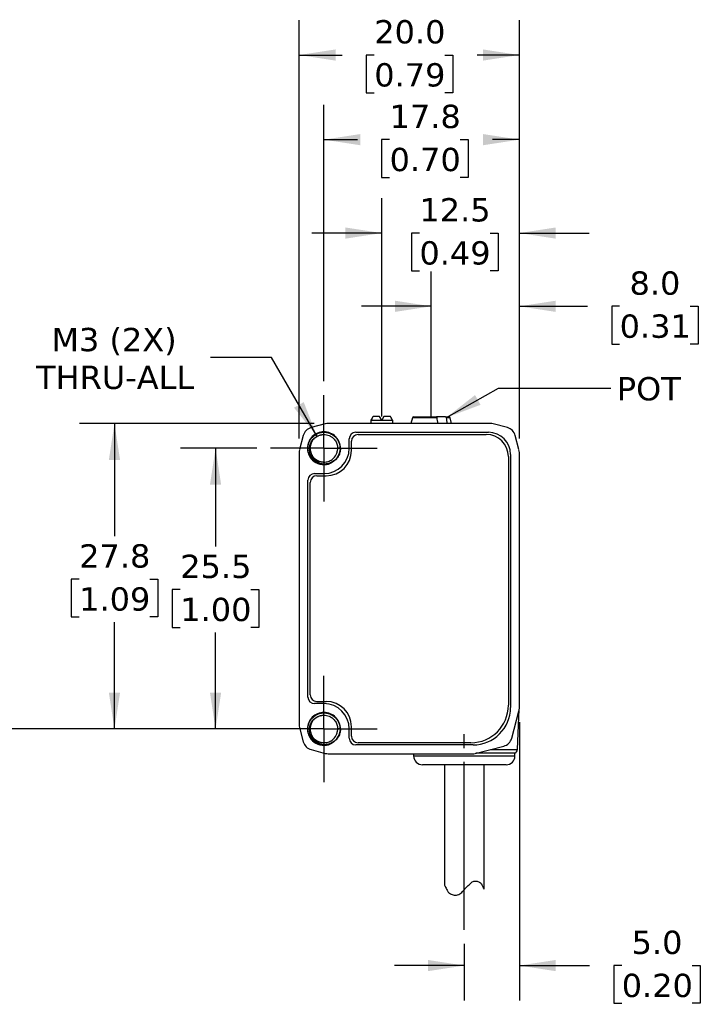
# Model space of a CAD drawing. Header units: millimetres. Extents: x 7 to 546, y 7 to 419.
# Tile 3 of 6: x 141 to 203, y 77 to 166. Entities that reach past the tile are written whole.
import ezdxf

# ---------------------------------------------------------------- set-up
doc = ezdxf.new("R2010")
doc.units = ezdxf.units.MM
doc.linetypes.add('SLD-Center', pattern=[19.05, 15.24, -1.27, 1.27, -1.27])
doc.linetypes.add('SLD-Solid', pattern=[0])
doc.layers.add('CENTER', color=40, linetype='SLD-Center')
doc.layers.add('DIMENSIONS', color=140, linetype='SLD-Solid', lineweight=25)
doc.layers.add('TEXT', color=140, linetype='SLD-Solid', lineweight=25)
doc.styles.add('SLDTEXTSTYLE1', font='VERDANA.TTF')
doc.dimstyles.new('SLDDIMSTYLE0', dxfattribs={"dimtxt": 2.158008, "dimasz": 3.302, "dimexe": 0, "dimexo": 0.0625, "dimgap": 0.539502, "dimtad": 0, "dimtih": 1, "dimtoh": 1, "dimrnd": 1e-09, "dimzin": 12, "dimdsep": 46, "dimtxsty": 'SLDTEXTSTYLE1', "dimsah": 1, "dimcen": 0.09, "dimadec": 0, "dimazin": 3, "dimtfac": 1, "dimtmove": 0, "dimatfit": 0, "dimfxl": 0, "dimfrac": 2, "dimtolj": 1, "dimtzin": 12, "dimarcsym": 0})
doc.dimstyles.new('SLDDIMSTYLE1', dxfattribs={"dimtxt": 2.158008, "dimasz": 3.302, "dimexe": 0, "dimexo": 0.0625, "dimgap": 0.539502, "dimtad": 0, "dimtih": 1, "dimtoh": 1, "dimrnd": 1e-09, "dimzin": 12, "dimdsep": 46, "dimtxsty": 'SLDTEXTSTYLE1', "dimsah": 1, "dimcen": 0.09, "dimadec": 0, "dimazin": 3, "dimtfac": 1, "dimtofl": 0, "dimtmove": 0, "dimatfit": 3, "dimfxl": 0, "dimfrac": 2, "dimtolj": 1, "dimtzin": 12, "dimarcsym": 0})
doc.dimstyles.new('SLDDIMSTYLE2', dxfattribs={"dimtxt": 2.158008, "dimasz": 3.302, "dimexe": 0, "dimexo": 0.0625, "dimgap": 0.539502, "dimtad": 0, "dimtih": 1, "dimtoh": 1, "dimrnd": 1e-09, "dimzin": 4, "dimdsep": 46, "dimtxsty": 'SLDTEXTSTYLE1', "dimsah": 1, "dimcen": 0.09, "dimadec": 0, "dimazin": 1, "dimtfac": 1, "dimtmove": 0, "dimatfit": 0, "dimfxl": 0, "dimfrac": 2, "dimtolj": 1, "dimtzin": 12, "dimarcsym": 0})
doc.dimstyles.new('SLDDIMSTYLE3', dxfattribs={"dimtxt": 2.158008, "dimasz": 3.302, "dimexe": 0, "dimexo": 0.0625, "dimgap": 0.539502, "dimtad": 0, "dimtih": 1, "dimtoh": 1, "dimrnd": 1e-09, "dimzin": 4, "dimdsep": 46, "dimtxsty": 'SLDTEXTSTYLE1', "dimsah": 1, "dimcen": 0.09, "dimadec": 0, "dimazin": 1, "dimtfac": 1, "dimtofl": 0, "dimtmove": 0, "dimatfit": 3, "dimfxl": 0, "dimfrac": 2, "dimtolj": 1, "dimtzin": 12, "dimarcsym": 0})
doc.dimstyles.new('SLDDIMSTYLE4', dxfattribs={"dimtxt": 2.158008, "dimasz": 3.302, "dimexe": 0, "dimexo": 0.0625, "dimgap": 0.539502, "dimtad": 0, "dimtih": 1, "dimtoh": 1, "dimrnd": 1e-09, "dimzin": 12, "dimdsep": 46, "dimtxsty": 'SLDTEXTSTYLE1', "dimsah": 1, "dimcen": 0, "dimadec": 0, "dimazin": 3, "dimtfac": 1, "dimtofl": 0, "dimtmove": 0, "dimatfit": 3, "dimfxl": 0, "dimfrac": 2, "dimtolj": 1, "dimtzin": 12, "dimarcsym": 0})

# ---------------------------------------------------------------- blocks, each defined once
blk = doc.blocks.new('_D_2')
at = {"layer": 'DIMENSIONS'}
for p, q in [((178.137, 131.426), (178.137, 143.381)), ((186.137, 128.196), (186.137, 143.381)), ((178.137, 140.206), (171.787, 140.206)), ((186.137, 140.206), (192.325, 140.206)), ((195.249, 140.206), (194.525, 140.206)), ((194.525, 140.206), (194.525, 136.777)), ((201.662, 140.206), (202.387, 140.206)), ((202.387, 140.206), (202.387, 136.777)), ((194.525, 136.777), (195.249, 136.777)), ((202.387, 136.777), (201.662, 136.777))]:
    blk.add_line(p, q, dxfattribs=at)
for points in [[(178.137, 140.206), (174.835, 140.714), (174.835, 139.698)], [(186.137, 140.206), (189.439, 139.698), (189.439, 140.714)]]:
    blk.add_solid(points, dxfattribs=at)
at = {"layer": 'DIMENSIONS', "char_height": 2.1167, "attachment_point": 1, "style": 'SLDTEXTSTYLE1'}
for s, insert in [('8.0', (196.147, 143.378)), ('0.31', (195.249, 139.465))]:
    blk.add_mtext(s, dxfattribs=dict(at, insert=insert))
blk = doc.blocks.new('_D_3')
at = {"layer": 'DIMENSIONS'}
for p, q in [((173.637, 131.476), (173.637, 150.036)), ((186.137, 128.196), (186.137, 150.036)), ((173.637, 146.861), (167.287, 146.861)), ((177.061, 146.861), (176.337, 146.861)), ((176.337, 146.861), (176.337, 143.431)), ((183.474, 146.861), (184.199, 146.861)), ((184.199, 146.861), (184.199, 143.431)), ((186.137, 146.861), (192.487, 146.861)), ((176.337, 143.431), (177.061, 143.431)), ((184.199, 143.431), (183.474, 143.431))]:
    blk.add_line(p, q, dxfattribs=at)
for points in [[(173.637, 146.861), (170.335, 147.369), (170.335, 146.353)], [(186.137, 146.861), (189.439, 146.353), (189.439, 147.369)]]:
    blk.add_solid(points, dxfattribs=at)
at = {"layer": 'DIMENSIONS', "char_height": 2.1167, "attachment_point": 1, "style": 'SLDTEXTSTYLE1'}
for s, insert in [('12.5', (177.061, 150.032)), ('0.49', (177.061, 146.12))]:
    blk.add_mtext(s, dxfattribs=dict(at, insert=insert))
blk = doc.blocks.new('_D_4')
at = {"layer": 'DIMENSIONS'}
for p, q in [((186.137, 102.416), (186.137, 77.132)), ((181.137, 82.294), (181.137, 77.132)), ((181.137, 80.307), (174.787, 80.307)), ((186.137, 80.307), (192.514, 80.307)), ((195.438, 80.307), (194.713, 80.307)), ((194.713, 80.307), (194.713, 76.877)), ((201.851, 80.307), (202.575, 80.307)), ((202.575, 80.307), (202.575, 76.877)), ((194.713, 76.877), (195.438, 76.877)), ((202.575, 76.877), (201.851, 76.877))]:
    blk.add_line(p, q, dxfattribs=at)
for points in [[(181.137, 80.307), (177.835, 80.815), (177.835, 79.799)], [(186.137, 80.307), (189.439, 79.799), (189.439, 80.815)]]:
    blk.add_solid(points, dxfattribs=at)
at = {"layer": 'DIMENSIONS', "char_height": 2.1167, "attachment_point": 1, "style": 'SLDTEXTSTYLE1'}
for s, insert in [('5.0', (196.336, 83.478)), ('0.20', (195.438, 79.565))]:
    blk.add_mtext(s, dxfattribs=dict(at, insert=insert))
blk = doc.blocks.new('_D_5')
at = {"layer": 'DIMENSIONS'}
for p, q in [((168.387, 133.416), (168.387, 158.523)), ((186.137, 128.196), (186.137, 158.523)), ((168.387, 155.348), (171.428, 155.348)), ((174.352, 155.348), (173.627, 155.348)), ((173.627, 155.348), (173.627, 151.918)), ((180.765, 155.348), (181.489, 155.348)), ((181.489, 155.348), (181.489, 151.918)), ((186.137, 155.348), (183.689, 155.348)), ((173.627, 151.918), (174.352, 151.918)), ((181.489, 151.918), (180.765, 151.918))]:
    blk.add_line(p, q, dxfattribs=at)
for points in [[(168.387, 155.348), (171.689, 154.84), (171.689, 155.856)], [(186.137, 155.348), (182.835, 155.856), (182.835, 154.84)]]:
    blk.add_solid(points, dxfattribs=at)
at = {"layer": 'DIMENSIONS', "char_height": 2.1167, "attachment_point": 1, "style": 'SLDTEXTSTYLE1'}
for s, insert in [('17.8', (174.352, 158.519)), ('0.70', (174.352, 154.606))]:
    blk.add_mtext(s, dxfattribs=dict(at, insert=insert))
blk = doc.blocks.new('_D_6')
at = {"layer": 'DIMENSIONS'}
for p, q in [((166.137, 128.196), (166.137, 166.213)), ((186.137, 128.196), (186.137, 166.213)), ((166.137, 163.038), (170.035, 163.038)), ((172.959, 163.038), (172.235, 163.038)), ((172.235, 163.038), (172.235, 159.609)), ((179.372, 163.038), (180.097, 163.038)), ((180.097, 163.038), (180.097, 159.609)), ((186.137, 163.038), (182.297, 163.038)), ((172.235, 159.609), (172.959, 159.609)), ((180.097, 159.609), (179.372, 159.609))]:
    blk.add_line(p, q, dxfattribs=at)
for points in [[(166.137, 163.038), (169.439, 162.53), (169.439, 163.546)], [(186.137, 163.038), (182.835, 163.546), (182.835, 162.53)]]:
    blk.add_solid(points, dxfattribs=at)
at = {"layer": 'DIMENSIONS', "char_height": 2.1167, "attachment_point": 1, "style": 'SLDTEXTSTYLE1'}
for s, insert in [('20.0', (172.959, 166.21)), ('0.79', (172.959, 162.297))]:
    blk.add_mtext(s, dxfattribs=dict(at, insert=insert))
blk = doc.blocks.new('_D_7')
at = {"layer": 'DIMENSIONS'}
for p, q in [((162.277, 127.306), (155.367, 127.306)), ((158.542, 127.306), (158.542, 118.38)), ((155.336, 114.467), (154.611, 114.467)), ((154.611, 114.467), (154.611, 111.037)), ((161.748, 114.467), (162.473, 114.467)), ((162.473, 114.467), (162.473, 111.037)), ((154.611, 111.037), (155.336, 111.037)), ((162.473, 111.037), (161.748, 111.037)), ((158.542, 101.806), (158.542, 110.554)), ((162.277, 101.806), (155.367, 101.806))]:
    blk.add_line(p, q, dxfattribs=at)
for points in [[(158.542, 127.306), (158.034, 124.004), (159.05, 124.004)], [(158.542, 101.806), (159.05, 105.108), (158.034, 105.108)]]:
    blk.add_solid(points, dxfattribs=at)
at = {"layer": 'DIMENSIONS', "char_height": 2.1167, "attachment_point": 1, "style": 'SLDTEXTSTYLE1'}
for s, insert in [('25.5', (155.336, 117.638)), ('1.00', (155.336, 113.725))]:
    blk.add_mtext(s, dxfattribs=dict(at, insert=insert))
blk = doc.blocks.new('_D_8')
at = {"layer": 'DIMENSIONS'}
for p, q in [((167.497, 129.556), (146.183, 129.556)), ((149.358, 129.556), (149.358, 119.329)), ((146.152, 115.416), (145.427, 115.416)), ((145.427, 115.416), (145.427, 111.986)), ((152.564, 115.416), (153.289, 115.416)), ((153.289, 115.416), (153.289, 111.986)), ((145.427, 111.986), (146.152, 111.986)), ((153.289, 111.986), (152.564, 111.986)), ((149.358, 101.806), (149.358, 111.503)), ((162.277, 101.806), (146.183, 101.806))]:
    blk.add_line(p, q, dxfattribs=at)
for points in [[(149.358, 129.556), (148.85, 126.254), (149.866, 126.254)], [(149.358, 101.806), (149.866, 105.108), (148.85, 105.108)]]:
    blk.add_solid(points, dxfattribs=at)
at = {"layer": 'DIMENSIONS', "char_height": 2.1167, "attachment_point": 1, "style": 'SLDTEXTSTYLE1'}
for s, insert in [('27.8', (146.152, 118.587)), ('1.09', (146.152, 114.674))]:
    blk.add_mtext(s, dxfattribs=dict(at, insert=insert))
blk = doc.blocks.new('_D_9')
at = {"layer": 'DIMENSIONS'}
for p, q in [((163.624, 135.556), (158.068, 135.556)), ((167.762, 128.389), (163.624, 135.556))]:
    blk.add_line(p, q, dxfattribs=at)
blk.add_solid([(167.762, 128.389), (166.551, 131.502), (165.671, 130.994)], dxfattribs=at)
at = {"layer": 'DIMENSIONS', "char_height": 2.1167, "attachment_point": 1, "style": 'SLDTEXTSTYLE1'}
for s, insert in [('M3 (2X)', (143.629, 138.245)), ('THRU-ALL', (142.236, 134.815))]:
    blk.add_mtext(s, dxfattribs=dict(at, insert=insert))
blk = doc.blocks.new('SW_CENTERMARKSYMBOL_0')
at = {"layer": 'CENTER', "color": 0}
for p, q in [((0, 2.54), (0, 4.84)), ((0, 0), (0, 2.54)), ((-2.54, 0), (-4.84, 0)), ((0, 0), (-2.54, 0)), ((0, 0), (0, -2.54)), ((0, 0), (2.54, 0)), ((2.54, 0), (4.84, 0)), ((0, -2.54), (0, -4.84))]:
    blk.add_line(p, q, dxfattribs=at)
blk = doc.blocks.new('SW_CENTERMARKSYMBOL_1')
at = {"layer": 'CENTER', "color": 0}
for p, q in [((0, 2.54), (0, 4.84)), ((0, 0), (0, 2.54)), ((-2.54, 0), (-4.84, 0)), ((0, 0), (-2.54, 0)), ((0, 0), (0, -2.54)), ((0, 0), (2.54, 0)), ((2.54, 0), (4.84, 0)), ((0, -2.54), (0, -4.84))]:
    blk.add_line(p, q, dxfattribs=at)

msp = doc.modelspace()

# ---------------------------------------------------------------- linework, layer by layer
for p, q in [((172.66, 129.876), (172.637, 129.831)), ((172.637, 129.831), (172.637, 129.556)), ((174.637, 129.831), (172.637, 129.831)), ((173.447, 130.206), (172.85, 130.206)), ((173.637, 129.876), (173.447, 130.206)), ((173.827, 130.206), (173.637, 129.876)), ((174.424, 130.206), (173.827, 130.206)), ((174.637, 129.831), (174.614, 129.876)), ((174.637, 129.556), (174.637, 129.831)), ((176.428, 130.082), (176.287, 129.556)), ((178.665, 130.082), (176.428, 130.082)), ((179.426, 130.156), (178.623, 130.156)), ((179.846, 130.082), (179.484, 130.082)), ((179.987, 129.556), (179.846, 130.082)), ((168.512, 129.523), (167.222, 129.183)), ((183.507, 129.556), (168.767, 129.556)), ((185.052, 129.183), (183.762, 129.523)), ((166.51, 128.471), (166.17, 127.181)), ((170.687, 127.306), (170.687, 128.156)), ((170.887, 127.106), (170.887, 127.956)), ((171.287, 128.756), (183.337, 128.756)), ((171.487, 128.556), (183.137, 128.556)), ((186.104, 127.181), (185.764, 128.471)), ((166.887, 127.306), (167.065, 127.306)), ((169.861, 127.306), (169.629, 127.306)), ((166.137, 126.926), (166.137, 102.186)), ((185.137, 126.556), (185.137, 103.956)), ((185.337, 126.756), (185.337, 103.756)), ((186.137, 103.686), (186.137, 126.926)), ((166.937, 104.706), (166.937, 124.406)), ((167.537, 125.006), (168.387, 125.006)), ((167.737, 124.806), (168.587, 124.806)), ((167.137, 104.906), (167.137, 124.206)), ((168.387, 104.106), (167.537, 104.106)), ((167.737, 104.306), (168.587, 104.306)), ((185.443, 100.958), (186.103, 103.428)), ((185.957, 99.937), (186.132, 103.59)), ((170.887, 101.156), (170.887, 102.006)), ((166.17, 101.931), (166.51, 100.641)), ((166.887, 101.806), (167.065, 101.806)), ((169.861, 101.806), (169.629, 101.806)), ((170.687, 100.956), (170.687, 101.806)), ((181.937, 100.356), (171.287, 100.356)), ((181.737, 100.556), (171.487, 100.556)), ((182.007, 99.556), (184.723, 100.247)), ((167.222, 99.929), (168.512, 99.589)), ((168.767, 99.556), (182.007, 99.556)), ((176.537, 99.556), (176.537, 99.356)), ((176.537, 99.356), (185.737, 99.356)), ((185.737, 99.599), (182.175, 99.599)), ((183.504, 99.937), (185.957, 99.937)), ((185.737, 99.356), (185.737, 99.599)), ((179.337, 98.556), (179.337, 87.637)), ((182.937, 87.252), (182.937, 98.556))]:
    msp.add_line(p, q)
for centre, radius, start, end in [((176.524, 130.056), 0.1, 90, 165), ((179.749, 130.056), 0.1, 15, 90), ((167.477, 128.216), 1, 104.76542, 165.23458), ((168.767, 128.556), 1, 90, 104.76542), ((183.507, 128.556), 1, 75.23458, 90), ((184.797, 128.216), 1, 14.76542, 75.23458), ((171.287, 128.156), 0.6, 90, 180), ((171.487, 127.956), 0.6, 90, 180), ((183.137, 126.556), 2, 0, 90), ((183.337, 126.756), 2, 0, 90), ((167.137, 126.926), 1, 165.23458, 180), ((168.387, 127.306), 2.3, 270, 0), ((168.587, 127.106), 2.3, 270, 0), ((185.137, 126.926), 1, 0, 14.76542), ((167.537, 124.406), 0.6, 90, 180), ((167.737, 124.206), 0.6, 90, 180), ((167.537, 104.706), 0.6, 180, 270), ((167.737, 104.906), 0.6, 180, 270), ((168.387, 101.806), 2.3, 0, 90), ((168.587, 102.006), 2.3, 0, 90), ((181.737, 103.956), 3.4, 270, 0), ((181.937, 103.756), 3.4, 270, 0), ((185.137, 103.686), 1, 345.03971, 0), ((167.137, 102.186), 1, 180, 194.76542), ((171.487, 101.156), 0.6, 180, 270), ((167.477, 100.896), 1, 194.76542, 255.23458), ((171.287, 100.956), 0.6, 180, 270), ((184.477, 101.216), 1, 284.2689, 345.03971), ((168.767, 100.556), 1, 255.23458, 270), ((177.337, 99.356), 0.8, 180, 270), ((184.937, 99.356), 0.8, 270, 0), ((185.557, 99.956), 0.4, 296.74368, 357.2443)]:
    msp.add_arc(centre, radius, start, end)
for start_param, end_param in [(0.392739, 0.494934), (5.788251, 5.890446)]:
    msp.add_ellipse((173.637, 123.256), major_axis=(0, 7.523), ratio=0.27347, start_param=start_param, end_param=end_param)
for points, knots in [([(176.525, 130.156), (176.516, 130.156), (176.754, 130.156), (177.578, 130.156), (178.113, 130.156), (178.607, 130.156)], [0, 0, 0, 0, 0.5, 0.5, 1, 1, 1, 1]), ([(178.665, 130.082), (178.663, 130.093), (178.66, 130.103), (178.657, 130.112), (178.653, 130.121), (178.648, 130.129), (178.643, 130.136), (178.638, 130.143), (178.632, 130.148), (178.626, 130.151), (178.62, 130.155), (178.613, 130.156), (178.607, 130.156)], [0, 0, 0, 0, 0.0000332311, 0.0000332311, 0.0000332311, 0.0000663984, 0.0000663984, 0.0000663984, 0.0001005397, 0.0001005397, 0.0001005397, 0.0001340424, 0.0001340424, 0.0001340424, 0.0001340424]), ([(179.426, 130.156), (179.433, 130.156), (179.44, 130.154), (179.447, 130.15), (179.453, 130.146), (179.459, 130.14), (179.465, 130.132), (179.47, 130.125), (179.475, 130.116), (179.478, 130.105), (179.481, 130.098), (179.483, 130.09), (179.484, 130.082)], [0, 0, 0, 0, 0.0000365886, 0.0000365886, 0.0000365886, 0.000073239, 0.000073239, 0.000073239, 0.0001088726, 0.0001088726, 0.0001088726, 0.0001340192, 0.0001340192, 0.0001340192, 0.0001340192]), ([(169.874, 127.306), (169.875, 127.501), (169.836, 127.696), (169.688, 128.056), (169.578, 128.222), (169.303, 128.498), (169.138, 128.609), (168.778, 128.76), (168.582, 128.799), (168.191, 128.8), (167.996, 128.762), (167.634, 128.613), (167.468, 128.503), (167.19, 128.227), (167.078, 128.061), (166.927, 127.699), (166.888, 127.503), (166.887, 127.306)], [0, 0, 0, 0, 0.125, 0.125, 0.25, 0.25, 0.375, 0.375, 0.5, 0.5, 0.625, 0.625, 0.75, 0.75, 0.875, 0.875, 1, 1, 1, 1]), ([(169.878, 127.307), (169.871, 127.263), (169.855, 127.168), (169.83, 127.04), (169.796, 126.896), (169.734, 126.715), (169.615, 126.491), (169.394, 126.219), (169.003, 125.935), (168.43, 125.797), (167.826, 125.912), (167.337, 126.231), (167.007, 126.712), (166.871, 127.344), (167.046, 128.049), (167.593, 128.617), (168.351, 128.839), (169.118, 128.653), (169.692, 128.112), (169.846, 127.595), (169.852, 127.31), (169.851, 127.234), (169.841, 127.107), (169.808, 126.932), (169.735, 126.715), (169.602, 126.469), (169.387, 126.216), (169.075, 125.992), (168.666, 125.844), (168.177, 125.826), (167.662, 125.992), (167.203, 126.372), (166.913, 126.953), (166.904, 127.657), (167.249, 128.333), (167.932, 128.779), (168.803, 128.802), (169.589, 128.306), (169.932, 127.454), (169.759, 126.624), (169.25, 126.047), (168.564, 125.796), (167.875, 125.88), (167.323, 126.235), (166.987, 126.754), (166.887, 127.328), (166.998, 127.862), (167.269, 128.294), (167.637, 128.591), (168.044, 128.751), (168.444, 128.787), (168.805, 128.724), (169.11, 128.594), (169.35, 128.422), (169.53, 128.233), (169.657, 128.046), (169.741, 127.875), (169.792, 127.728), (169.821, 127.61), (169.836, 127.525), (169.843, 127.473), (169.866, 127.234), (169.809, 126.79), (169.461, 126.246), (168.942, 125.907), (168.357, 125.804), (167.802, 125.926), (167.35, 126.227), (167.047, 126.647), (166.908, 127.118), (166.925, 127.585), (167.074, 128.001), (167.32, 128.336), (167.627, 128.578), (167.964, 128.723), (168.3, 128.781), (168.616, 128.764), (168.899, 128.689), (169.139, 128.572), (169.336, 128.43), (169.491, 128.277), (169.608, 128.122), (169.693, 127.976), (169.752, 127.844), (169.791, 127.73), (169.815, 127.637), (169.829, 127.567), (169.836, 127.521), (169.839, 127.497), (169.84, 127.49)], [0, 0, 0, 0, 0.003705, 0.008005, 0.01076, 0.015876, 0.02373, 0.031582, 0.044639, 0.062829, 0.078461, 0.094093, 0.109725, 0.125357, 0.146096, 0.166835, 0.187574, 0.208313, 0.229052, 0.249791, 0.250489, 0.25258, 0.256066, 0.260943, 0.267213, 0.27487, 0.283916, 0.294344, 0.306154, 0.319343, 0.333904, 0.349835, 0.36713, 0.385784, 0.405792, 0.427147, 0.449844, 0.473875, 0.499234, 0.520394, 0.540634, 0.559951, 0.578344, 0.595809, 0.612344, 0.627947, 0.642615, 0.656346, 0.669137, 0.680988, 0.691899, 0.701865, 0.710886, 0.718961, 0.726089, 0.732268, 0.737499, 0.741779, 0.745108, 0.747487, 0.748915, 0.749391, 0.767258, 0.784471, 0.801031, 0.816935, 0.832183, 0.846774, 0.860707, 0.873982, 0.886597, 0.898549, 0.90984, 0.920469, 0.930434, 0.939735, 0.948373, 0.956344, 0.963649, 0.970289, 0.976261, 0.981567, 0.986205, 0.990175, 0.993477, 0.996111, 0.998076, 0.999372, 1, 1, 1, 1]), ([(167.065, 127.306), (167.077, 127.541), (167.153, 127.769), (167.405, 128.15), (167.581, 128.303), (167.781, 128.4)], [0, 0, 0, 0, 0.5, 0.5, 1, 1, 1, 1]), ([(167.662, 128.321), (167.607, 128.279), (167.487, 128.188), (167.341, 128.005), (167.225, 127.788), (167.151, 127.552), (167.142, 127.388), (167.137, 127.306)], [0, 0, 0, 0, 0.173501, 0.380126, 0.586751, 0.793375, 1, 1, 1, 1]), ([(167.781, 128.4), (167.815, 128.417), (167.881, 128.451), (167.983, 128.491), (168.086, 128.521), (168.188, 128.542), (168.288, 128.554), (168.511, 128.563), (168.811, 128.505), (169.097, 128.345), (169.271, 128.196), (169.392, 128.058), (169.494, 127.898), (169.573, 127.716), (169.627, 127.517), (169.633, 127.377), (169.637, 127.306)], [0, 0, 0, 0, 0.043524, 0.085902, 0.127134, 0.16722, 0.20616, 0.243954, 0.425304, 0.550569, 0.619315, 0.689378, 0.762478, 0.838615, 0.917789, 1, 1, 1, 1]), ([(166.887, 127.306), (166.888, 127.042), (166.96, 126.778), (167.228, 126.323), (167.423, 126.132), (167.883, 125.874), (168.148, 125.808), (168.674, 125.818), (168.936, 125.894), (169.16, 126.031)], [0, 0, 0, 0, 0.25, 0.25, 0.5, 0.5, 0.75, 0.75, 1, 1, 1, 1]), ([(169.147, 126.054), (168.919, 125.93), (168.662, 125.87), (168.158, 125.885), (167.911, 125.961), (167.495, 126.223), (167.325, 126.408), (167.104, 126.834), (167.053, 127.073), (167.065, 127.306)], [0, 0, 0, 0, 0.25, 0.25, 0.5, 0.5, 0.75, 0.75, 1, 1, 1, 1]), ([(167.137, 127.306), (167.138, 127.268), (167.14, 127.191), (167.156, 127.078), (167.181, 126.97), (167.215, 126.868), (167.256, 126.771), (167.304, 126.68), (167.357, 126.596), (167.415, 126.519), (167.477, 126.448), (167.542, 126.384), (167.609, 126.327), (167.677, 126.276), (167.747, 126.232), (167.817, 126.193), (167.886, 126.16), (167.955, 126.132), (168.023, 126.11), (168.089, 126.092), (168.153, 126.078), (168.215, 126.068), (168.275, 126.061), (168.332, 126.057), (168.496, 126.054), (168.777, 126.097), (169.189, 126.305), (169.479, 126.642), (169.597, 126.969), (169.634, 127.163), (169.641, 127.261), (169.644, 127.307)], [0, 0, 0, 0, 0.029688, 0.05866, 0.086915, 0.114447, 0.141258, 0.167353, 0.192731, 0.21739, 0.241327, 0.264543, 0.287041, 0.308822, 0.329884, 0.350226, 0.369847, 0.388746, 0.406927, 0.424389, 0.441133, 0.457158, 0.472463, 0.487046, 0.500909, 0.598279, 0.700481, 0.849397, 0.924404, 0.964914, 1, 1, 1, 1]), ([(169.877, 127.307), (169.879, 127.29), (169.881, 127.258), (169.882, 127.194), (169.873, 127.082), (169.843, 126.939), (169.782, 126.757), (169.693, 126.575), (169.566, 126.396), (169.427, 126.251), (169.288, 126.138), (169.192, 126.08), (169.147, 126.054)], [0, 0, 0, 0, 0.03269, 0.063861, 0.127234, 0.252929, 0.350796, 0.503376, 0.648832, 0.780013, 0.897039, 1, 1, 1, 1]), ([(169.874, 101.806), (169.875, 102.001), (169.836, 102.196), (169.688, 102.556), (169.578, 102.722), (169.303, 102.998), (169.138, 103.109), (168.778, 103.26), (168.582, 103.299), (168.191, 103.3), (167.996, 103.262), (167.634, 103.113), (167.468, 103.003), (167.19, 102.727), (167.078, 102.561), (166.927, 102.199), (166.888, 102.003), (166.887, 101.806)], [0, 0, 0, 0, 0.125, 0.125, 0.25, 0.25, 0.375, 0.375, 0.5, 0.5, 0.625, 0.625, 0.75, 0.75, 0.875, 0.875, 1, 1, 1, 1]), ([(169.878, 101.807), (169.871, 101.763), (169.855, 101.668), (169.83, 101.54), (169.796, 101.396), (169.734, 101.215), (169.615, 100.991), (169.394, 100.719), (169.003, 100.435), (168.43, 100.297), (167.826, 100.412), (167.337, 100.731), (167.007, 101.212), (166.871, 101.844), (167.046, 102.549), (167.593, 103.117), (168.351, 103.339), (169.118, 103.153), (169.692, 102.612), (169.846, 102.095), (169.852, 101.81), (169.851, 101.734), (169.841, 101.607), (169.808, 101.432), (169.735, 101.215), (169.602, 100.969), (169.387, 100.716), (169.075, 100.492), (168.666, 100.344), (168.177, 100.326), (167.662, 100.492), (167.203, 100.872), (166.913, 101.453), (166.904, 102.157), (167.249, 102.833), (167.932, 103.279), (168.803, 103.302), (169.589, 102.806), (169.932, 101.954), (169.759, 101.124), (169.25, 100.547), (168.564, 100.296), (167.875, 100.38), (167.323, 100.735), (166.987, 101.254), (166.887, 101.828), (166.998, 102.362), (167.269, 102.794), (167.637, 103.091), (168.044, 103.251), (168.444, 103.287), (168.805, 103.224), (169.11, 103.094), (169.35, 102.922), (169.53, 102.733), (169.657, 102.546), (169.741, 102.375), (169.792, 102.228), (169.821, 102.11), (169.836, 102.025), (169.843, 101.973), (169.866, 101.734), (169.809, 101.29), (169.461, 100.746), (168.942, 100.407), (168.357, 100.304), (167.802, 100.426), (167.35, 100.727), (167.047, 101.147), (166.908, 101.618), (166.925, 102.085), (167.074, 102.501), (167.32, 102.836), (167.627, 103.078), (167.964, 103.223), (168.3, 103.281), (168.616, 103.264), (168.899, 103.189), (169.139, 103.072), (169.336, 102.93), (169.491, 102.777), (169.608, 102.622), (169.693, 102.476), (169.752, 102.344), (169.791, 102.23), (169.815, 102.137), (169.829, 102.067), (169.836, 102.021), (169.839, 101.997), (169.84, 101.99)], [0, 0, 0, 0, 0.003705, 0.008005, 0.01076, 0.015876, 0.02373, 0.031582, 0.044639, 0.062829, 0.078461, 0.094093, 0.109725, 0.125357, 0.146096, 0.166835, 0.187574, 0.208313, 0.229052, 0.249791, 0.250489, 0.25258, 0.256066, 0.260943, 0.267213, 0.27487, 0.283916, 0.294344, 0.306154, 0.319343, 0.333904, 0.349835, 0.36713, 0.385784, 0.405792, 0.427147, 0.449844, 0.473875, 0.499234, 0.520394, 0.540634, 0.559951, 0.578344, 0.595809, 0.612344, 0.627947, 0.642615, 0.656346, 0.669137, 0.680988, 0.691899, 0.701865, 0.710886, 0.718961, 0.726089, 0.732268, 0.737499, 0.741779, 0.745108, 0.747487, 0.748915, 0.749391, 0.767258, 0.784471, 0.801031, 0.816935, 0.832183, 0.846774, 0.860707, 0.873982, 0.886597, 0.898549, 0.90984, 0.920469, 0.930434, 0.939735, 0.948373, 0.956344, 0.963649, 0.970289, 0.976261, 0.981567, 0.986205, 0.990175, 0.993477, 0.996111, 0.998076, 0.999372, 1, 1, 1, 1]), ([(167.065, 101.806), (167.077, 102.041), (167.153, 102.269), (167.405, 102.65), (167.581, 102.803), (167.781, 102.9)], [0, 0, 0, 0, 0.5, 0.5, 1, 1, 1, 1]), ([(167.781, 102.9), (167.815, 102.917), (167.881, 102.951), (167.983, 102.991), (168.086, 103.021), (168.188, 103.042), (168.288, 103.054), (168.511, 103.063), (168.811, 103.005), (169.097, 102.845), (169.271, 102.696), (169.392, 102.558), (169.494, 102.398), (169.573, 102.216), (169.627, 102.017), (169.633, 101.877), (169.637, 101.806)], [0, 0, 0, 0, 0.043524, 0.085902, 0.127134, 0.16722, 0.20616, 0.243954, 0.425304, 0.550569, 0.619315, 0.689378, 0.762478, 0.838615, 0.917789, 1, 1, 1, 1]), ([(167.662, 102.821), (167.607, 102.779), (167.487, 102.688), (167.341, 102.505), (167.225, 102.288), (167.151, 102.052), (167.142, 101.888), (167.137, 101.806)], [0, 0, 0, 0, 0.173501, 0.380126, 0.586751, 0.793375, 1, 1, 1, 1]), ([(166.887, 101.806), (166.888, 101.542), (166.96, 101.278), (167.228, 100.823), (167.423, 100.632), (167.883, 100.374), (168.148, 100.308), (168.674, 100.318), (168.936, 100.394), (169.16, 100.531)], [0, 0, 0, 0, 0.25, 0.25, 0.5, 0.5, 0.75, 0.75, 1, 1, 1, 1]), ([(169.147, 100.554), (168.919, 100.43), (168.662, 100.37), (168.158, 100.385), (167.911, 100.461), (167.495, 100.723), (167.325, 100.908), (167.104, 101.334), (167.053, 101.573), (167.065, 101.806)], [0, 0, 0, 0, 0.25, 0.25, 0.5, 0.5, 0.75, 0.75, 1, 1, 1, 1]), ([(167.137, 101.806), (167.138, 101.768), (167.14, 101.691), (167.156, 101.578), (167.181, 101.47), (167.215, 101.368), (167.256, 101.271), (167.304, 101.18), (167.357, 101.096), (167.415, 101.019), (167.477, 100.948), (167.542, 100.884), (167.609, 100.827), (167.677, 100.776), (167.747, 100.732), (167.817, 100.693), (167.886, 100.66), (167.955, 100.632), (168.023, 100.61), (168.089, 100.592), (168.153, 100.578), (168.215, 100.568), (168.275, 100.561), (168.332, 100.557), (168.496, 100.554), (168.777, 100.597), (169.189, 100.805), (169.479, 101.142), (169.597, 101.469), (169.634, 101.663), (169.641, 101.761), (169.644, 101.807)], [0, 0, 0, 0, 0.029688, 0.05866, 0.086915, 0.114447, 0.141258, 0.167353, 0.192731, 0.21739, 0.241327, 0.264543, 0.287041, 0.308822, 0.329884, 0.350226, 0.369847, 0.388746, 0.406927, 0.424389, 0.441133, 0.457158, 0.472463, 0.487046, 0.500909, 0.598279, 0.700481, 0.849397, 0.924404, 0.964914, 1, 1, 1, 1]), ([(169.877, 101.807), (169.879, 101.79), (169.881, 101.758), (169.882, 101.694), (169.873, 101.582), (169.843, 101.439), (169.782, 101.257), (169.693, 101.075), (169.566, 100.896), (169.427, 100.751), (169.288, 100.638), (169.192, 100.58), (169.147, 100.554)], [0, 0, 0, 0, 0.03269, 0.063861, 0.127234, 0.252929, 0.350796, 0.503376, 0.648832, 0.780013, 0.897039, 1, 1, 1, 1]), ([(184.937, 98.556), (184.937, 98.556), (183.234, 98.556), (179.04, 98.556), (177.337, 98.556), (177.337, 98.556)], [0, 0, 0, 0, 0.5, 0.5, 1, 1, 1, 1]), ([(181.667, 87.726), (181.738, 87.825), (181.835, 87.898), (182.041, 87.982), (182.148, 87.994), (182.339, 87.973), (182.426, 87.942), (182.573, 87.854), (182.636, 87.797), (182.687, 87.726)], [0, 0, 0, 0, 0.25, 0.25, 0.5, 0.5, 0.75, 0.75, 1, 1, 1, 1]), ([(182.687, 87.726), (182.73, 87.633), (182.794, 87.493), (182.868, 87.363), (182.909, 87.294), (182.934, 87.255), (182.935, 87.253), (182.935, 87.252)], [0, 0, 0, 0, 0.349539, 0.523186, 0.702457, 0.86526, 1, 1, 1, 1]), ([(179.34, 87.637), (179.341, 87.635), (179.344, 87.629), (179.397, 87.507), (179.475, 87.339), (179.554, 87.182), (179.608, 87.081), (179.627, 87.046)], [0, 0, 0, 0, 0.163756, 0.422221, 0.647068, 0.877348, 1, 1, 1, 1]), ([(179.627, 87.046), (179.694, 86.957), (179.777, 86.882), (179.927, 86.794), (179.981, 86.769), (180.097, 86.73), (180.16, 86.717), (180.356, 86.698), (180.499, 86.716), (180.77, 86.828), (180.895, 86.924), (180.987, 87.046)], [0, 0, 0, 0, 0.25, 0.25, 0.375, 0.375, 0.5, 0.5, 0.75, 0.75, 1, 1, 1, 1])]:
    msp.add_open_spline(points, degree=3, knots=knots)
for points in [[(178.749, 129.556), (178.721, 129.732), (178.693, 129.907), (178.665, 130.082)], [(179.426, 130.156), (179.63, 130.156), (179.743, 130.156), (179.749, 130.156)], [(179.484, 130.082), (179.512, 129.907), (179.54, 129.732), (179.568, 129.556)], [(180.987, 87.046), (181.194, 87.297), (181.422, 87.524), (181.667, 87.726)]]:
    msp.add_open_spline(points, degree=3)
at = {"layer": 'CENTER'}
for p, q in [((168.387, 101.806), (107.493, 101.806)), ((181.137, 83.564), (181.137, 101.806))]:
    msp.add_line(p, q, dxfattribs=at)
at = {"layer": 'DIMENSIONS'}
for p, q in [((173.637, 130.206), (173.637, 131.89)), ((178.137, 130.156), (178.137, 131.89))]:
    msp.add_line(p, q, dxfattribs=at)
at = {"layer": 'TEXT', "flags": 128}
msp.add_lwpolyline([(194.447, 132.739), (184.21, 132.739), (179.484, 130.082)], dxfattribs=at)
at = {"layer": 'TEXT'}
msp.add_solid([(179.484, 130.082), (182.611, 131.257), (182.114, 132.143)], dxfattribs=at)

# ---------------------------------------------------------------- block references
at = {"layer": 'CENTER'}
for name, p in [('SW_CENTERMARKSYMBOL_1', (168.387, 127.306)), ('SW_CENTERMARKSYMBOL_0', (168.387, 101.806))]:
    msp.add_blockref(name, p, dxfattribs=at)

# ---------------------------------------------------------------- texts
at = {"layer": 'TEXT', "insert": (194.992, 133.776), "char_height": 2.1167, "attachment_point": 1, "style": 'SLDTEXTSTYLE1'}
msp.add_mtext('POT', dxfattribs=at)

# ---------------------------------------------------------------- dimensions: what is measured, and where the dimension line sits
at = {"layer": 'DIMENSIONS'}
for base, p1, p2, dimstyle, picture, middle in [((186.137, 163.038), (166.137, 126.926), (186.137, 126.926), 'SLDDIMSTYLE3', '_D_6', (176.166, 163.038)), ((186.137, 155.348), (168.387, 132.146), (186.137, 126.926), 'SLDDIMSTYLE1', '_D_5', (177.558, 155.348)), ((186.137, 146.861), (173.637, 130.206), (186.137, 126.926), 'SLDDIMSTYLE0', '_D_3', (180.268, 146.861)), ((186.137, 140.206), (178.137, 130.156), (186.137, 126.926), 'SLDDIMSTYLE2', '_D_2', (198.456, 140.206)), ((186.137, 80.307), (181.137, 83.564), (186.137, 103.686), 'SLDDIMSTYLE2', '_D_4', (198.644, 80.307))]:
    dim = msp.add_linear_dim(base=base, p1=p1, p2=p2, dimstyle=dimstyle, dxfattribs=at)
    dim.commit()
    dim.dimension.update_dxf_attribs({"geometry": picture, "text_midpoint": middle, "dimtype": 160})
dim = msp.add_radius_dim(center=(168.387, 127.306), mpoint=(167.762, 128.389), text='M3 (2X)\\PTHRU-ALL', dimstyle='SLDDIMSTYLE4', dxfattribs=at)
dim.commit()
dim.dimension.update_dxf_attribs({"geometry": '_D_9', "text_midpoint": (149.358, 135.556), "dimtype": 164})
for base, p1, p2, picture, middle in [((149.358, 129.556), (163.547, 101.806), (168.767, 129.556), '_D_8', (149.358, 115.416)), ((158.542, 101.806), (163.547, 127.306), (163.547, 101.806), '_D_7', (158.542, 114.467))]:
    dim = msp.add_linear_dim(base=base, p1=p1, p2=p2, angle=90, dimstyle='SLDDIMSTYLE1', dxfattribs=at)
    dim.commit()
    dim.dimension.update_dxf_attribs({"geometry": picture, "text_midpoint": middle, "dimtype": 160})

doc.saveas('drawing.dxf')
